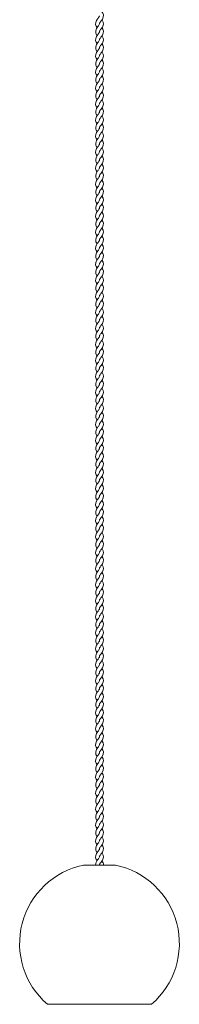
# Model space of a CAD drawing. Header units: millimetres. Extents: x -76 to 44, y -1405 to 60.
# Tile 1 of 2: x -76 to 44, y -1405 to -667. Entities that reach past the tile are written whole.
import ezdxf

# ---------------------------------------------------------------- set-up
doc = ezdxf.new("R2010")
doc.units = ezdxf.units.MM

msp = doc.modelspace()

# ---------------------------------------------------------------- linework, layer by layer
at = {"color": 7, "linetype": 'Continuous', "lineweight": 15}
for p, q in [((-4.07, -1300.26), (-28.07, -1300.26)), ((23.04, -1404.54), (-55.18, -1404.54))]:
    msp.add_line(p, q, dxfattribs=at)
at = {"color": 7, "linetype": 'Continuous', "lineweight": 15, "flags": 128}
for points in [[(-16.06, -670.05), (-16.07, -669.99), (-15.98, -669.63), (-15.86, -669.35), (-15.66, -669.02), (-15.37, -668.6), (-15.03, -668.15), (-14.38, -667.31), (-13.85, -666.54), (-13.2, -665.07), (-13.1, -663.53), (-13.54, -662.12), (-13.94, -661.41), (-14.21, -661.04)], [(-16.08, -664.05), (-16.07, -664.11), (-16.15, -664.47), (-16.28, -664.75), (-16.48, -665.08), (-16.76, -665.5), (-17.1, -665.95), (-17.76, -666.79), (-18.29, -667.56), (-18.93, -669.03), (-19.03, -670.57), (-18.6, -671.98), (-18.19, -672.69), (-17.92, -673.06)], [(-16.02, -676.05), (-16.03, -675.77), (-15.95, -675.55), (-15.82, -675.28), (-15.54, -674.84), (-15.26, -674.46), (-14.89, -673.98), (-13.85, -672.55), (-13.45, -671.78), (-13.07, -670.28), (-13.27, -668.78), (-13.95, -667.39), (-14.2, -667.05)], [(-16.08, -676.05), (-16.07, -676.11), (-16.15, -676.47), (-16.28, -676.75), (-16.48, -677.08), (-16.76, -677.5), (-17.1, -677.95), (-17.76, -678.79), (-18.29, -679.56), (-18.93, -681.03), (-19.03, -682.57), (-18.6, -683.98), (-18.19, -684.69), (-17.92, -685.06)], [(-16.06, -682.05), (-16.07, -681.99), (-15.98, -681.63), (-15.86, -681.35), (-15.66, -681.02), (-15.37, -680.6), (-15.03, -680.15), (-14.38, -679.31), (-13.85, -678.54), (-13.2, -677.07), (-13.1, -675.53), (-13.54, -674.12), (-13.94, -673.41), (-14.21, -673.04)], [(-16.06, -694.05), (-16.07, -693.99), (-15.98, -693.63), (-15.86, -693.35), (-15.66, -693.02), (-15.37, -692.6), (-15.03, -692.15), (-14.38, -691.31), (-13.85, -690.54), (-13.2, -689.07), (-13.1, -687.53), (-13.54, -686.12), (-13.94, -685.41), (-14.21, -685.04)], [(-16.02, -688.05), (-16.03, -687.77), (-15.95, -687.55), (-15.82, -687.28), (-15.54, -686.84), (-15.26, -686.46), (-14.89, -685.98), (-13.85, -684.55), (-13.45, -683.78), (-13.07, -682.28), (-13.27, -680.78), (-13.95, -679.39), (-14.2, -679.05)], [(-16.08, -688.05), (-16.07, -688.11), (-16.15, -688.47), (-16.28, -688.75), (-16.48, -689.08), (-16.76, -689.5), (-17.1, -689.95), (-17.76, -690.79), (-18.29, -691.56), (-18.93, -693.03), (-19.03, -694.57), (-18.6, -695.98), (-18.19, -696.69), (-17.92, -697.06)], [(-16.02, -700.05), (-16.03, -699.77), (-15.95, -699.55), (-15.82, -699.28), (-15.54, -698.84), (-15.26, -698.46), (-14.89, -697.98), (-13.85, -696.55), (-13.45, -695.78), (-13.07, -694.28), (-13.27, -692.78), (-13.95, -691.39), (-14.2, -691.05)], [(-16.08, -700.05), (-16.07, -700.11), (-16.15, -700.47), (-16.28, -700.75), (-16.48, -701.08), (-16.76, -701.5), (-17.1, -701.95), (-17.76, -702.79), (-18.29, -703.56), (-18.93, -705.03), (-19.03, -706.57), (-18.6, -707.98), (-18.19, -708.69), (-17.92, -709.06)], [(-16.06, -706.05), (-16.07, -705.99), (-15.98, -705.63), (-15.86, -705.35), (-15.66, -705.02), (-15.37, -704.6), (-15.03, -704.15), (-14.38, -703.31), (-13.85, -702.54), (-13.2, -701.07), (-13.1, -699.53), (-13.54, -698.12), (-13.94, -697.41), (-14.21, -697.04)], [(-16.02, -712.05), (-16.03, -711.77), (-15.95, -711.55), (-15.82, -711.28), (-15.54, -710.84), (-15.26, -710.46), (-14.89, -709.98), (-13.85, -708.55), (-13.45, -707.78), (-13.07, -706.28), (-13.27, -704.78), (-13.95, -703.39), (-14.2, -703.05)], [(-16.08, -712.05), (-16.07, -712.11), (-16.15, -712.47), (-16.28, -712.75), (-16.48, -713.08), (-16.76, -713.5), (-17.1, -713.95), (-17.76, -714.79), (-18.29, -715.56), (-18.93, -717.03), (-19.03, -718.57), (-18.6, -719.98), (-18.19, -720.69), (-17.92, -721.06)], [(-16.06, -718.05), (-16.07, -717.99), (-15.98, -717.63), (-15.86, -717.35), (-15.66, -717.02), (-15.37, -716.6), (-15.03, -716.15), (-14.38, -715.31), (-13.85, -714.54), (-13.2, -713.07), (-13.1, -711.53), (-13.54, -710.12), (-13.94, -709.41), (-14.21, -709.04)], [(-16.02, -724.05), (-16.03, -723.77), (-15.95, -723.55), (-15.82, -723.28), (-15.54, -722.84), (-15.26, -722.46), (-14.89, -721.98), (-13.85, -720.55), (-13.45, -719.78), (-13.07, -718.28), (-13.27, -716.78), (-13.95, -715.39), (-14.2, -715.05)], [(-16.06, -730.05), (-16.07, -729.99), (-15.98, -729.63), (-15.86, -729.35), (-15.66, -729.02), (-15.37, -728.6), (-15.03, -728.15), (-14.38, -727.31), (-13.85, -726.54), (-13.2, -725.07), (-13.1, -723.53), (-13.54, -722.12), (-13.94, -721.41), (-14.21, -721.04)], [(-16.08, -724.05), (-16.07, -724.11), (-16.15, -724.47), (-16.28, -724.75), (-16.48, -725.08), (-16.76, -725.5), (-17.1, -725.95), (-17.76, -726.79), (-18.29, -727.56), (-18.93, -729.03), (-19.03, -730.57), (-18.6, -731.98), (-18.19, -732.69), (-17.92, -733.06)], [(-16.02, -736.05), (-16.03, -735.77), (-15.95, -735.55), (-15.82, -735.28), (-15.54, -734.84), (-15.26, -734.46), (-14.89, -733.98), (-13.85, -732.55), (-13.45, -731.78), (-13.07, -730.28), (-13.27, -728.78), (-13.95, -727.39), (-14.2, -727.05)], [(-16.08, -736.05), (-16.07, -736.11), (-16.15, -736.47), (-16.28, -736.75), (-16.48, -737.08), (-16.76, -737.5), (-17.1, -737.95), (-17.76, -738.79), (-18.29, -739.56), (-18.93, -741.03), (-19.03, -742.57), (-18.6, -743.98), (-18.19, -744.69), (-17.92, -745.06)], [(-16.06, -742.05), (-16.07, -741.99), (-15.98, -741.63), (-15.86, -741.35), (-15.66, -741.02), (-15.37, -740.6), (-15.03, -740.15), (-14.38, -739.31), (-13.85, -738.54), (-13.2, -737.07), (-13.1, -735.53), (-13.54, -734.12), (-13.94, -733.41), (-14.21, -733.04)], [(-16.02, -748.05), (-16.03, -747.77), (-15.95, -747.55), (-15.82, -747.28), (-15.54, -746.84), (-15.26, -746.46), (-14.89, -745.98), (-13.85, -744.55), (-13.45, -743.78), (-13.07, -742.28), (-13.27, -740.78), (-13.95, -739.39), (-14.2, -739.05)], [(-16.08, -748.05), (-16.07, -748.11), (-16.15, -748.47), (-16.28, -748.75), (-16.48, -749.08), (-16.76, -749.5), (-17.1, -749.95), (-17.76, -750.79), (-18.29, -751.56), (-18.93, -753.03), (-19.03, -754.57), (-18.6, -755.98), (-18.19, -756.69), (-17.92, -757.06)], [(-16.06, -754.05), (-16.07, -753.99), (-15.98, -753.63), (-15.86, -753.35), (-15.66, -753.02), (-15.37, -752.6), (-15.03, -752.15), (-14.38, -751.31), (-13.85, -750.54), (-13.2, -749.07), (-13.1, -747.53), (-13.54, -746.12), (-13.94, -745.41), (-14.21, -745.04)], [(-16.02, -760.05), (-16.03, -759.77), (-15.95, -759.55), (-15.82, -759.28), (-15.54, -758.84), (-15.26, -758.46), (-14.89, -757.98), (-13.85, -756.55), (-13.45, -755.78), (-13.07, -754.28), (-13.27, -752.78), (-13.95, -751.39), (-14.2, -751.05)], [(-16.06, -766.05), (-16.07, -765.99), (-15.98, -765.63), (-15.86, -765.35), (-15.66, -765.02), (-15.37, -764.6), (-15.03, -764.15), (-14.38, -763.31), (-13.85, -762.54), (-13.2, -761.07), (-13.1, -759.53), (-13.54, -758.12), (-13.94, -757.41), (-14.21, -757.04)], [(-16.08, -760.05), (-16.07, -760.11), (-16.15, -760.47), (-16.28, -760.75), (-16.48, -761.08), (-16.76, -761.5), (-17.1, -761.95), (-17.76, -762.79), (-18.29, -763.56), (-18.93, -765.03), (-19.03, -766.57), (-18.6, -767.98), (-18.19, -768.69), (-17.92, -769.06)], [(-16.02, -772.05), (-16.03, -771.77), (-15.95, -771.55), (-15.82, -771.28), (-15.54, -770.84), (-15.26, -770.46), (-14.89, -769.98), (-13.85, -768.55), (-13.45, -767.78), (-13.07, -766.28), (-13.27, -764.78), (-13.95, -763.39), (-14.2, -763.05)], [(-16.08, -772.05), (-16.07, -772.11), (-16.15, -772.47), (-16.28, -772.75), (-16.48, -773.08), (-16.76, -773.5), (-17.1, -773.95), (-17.76, -774.79), (-18.29, -775.56), (-18.93, -777.03), (-19.03, -778.57), (-18.6, -779.98), (-18.19, -780.69), (-17.92, -781.06)], [(-16.06, -778.05), (-16.07, -777.99), (-15.98, -777.63), (-15.86, -777.35), (-15.66, -777.02), (-15.37, -776.6), (-15.03, -776.15), (-14.38, -775.31), (-13.85, -774.54), (-13.2, -773.07), (-13.1, -771.53), (-13.54, -770.12), (-13.94, -769.41), (-14.21, -769.04)], [(-16.06, -790.05), (-16.07, -789.99), (-15.98, -789.63), (-15.86, -789.35), (-15.66, -789.02), (-15.37, -788.6), (-15.03, -788.15), (-14.38, -787.31), (-13.85, -786.54), (-13.2, -785.07), (-13.1, -783.53), (-13.54, -782.12), (-13.94, -781.41), (-14.21, -781.04)], [(-16.02, -784.05), (-16.03, -783.77), (-15.95, -783.55), (-15.82, -783.28), (-15.54, -782.84), (-15.26, -782.46), (-14.89, -781.98), (-13.85, -780.55), (-13.45, -779.78), (-13.07, -778.28), (-13.27, -776.78), (-13.95, -775.39), (-14.2, -775.05)], [(-16.08, -784.05), (-16.07, -784.11), (-16.15, -784.47), (-16.28, -784.75), (-16.48, -785.08), (-16.76, -785.5), (-17.1, -785.95), (-17.76, -786.79), (-18.29, -787.56), (-18.93, -789.03), (-19.03, -790.57), (-18.6, -791.98), (-18.19, -792.69), (-17.92, -793.06)], [(-16.02, -796.05), (-16.03, -795.77), (-15.95, -795.55), (-15.82, -795.28), (-15.54, -794.84), (-15.26, -794.46), (-14.89, -793.98), (-13.85, -792.55), (-13.45, -791.78), (-13.07, -790.28), (-13.27, -788.78), (-13.95, -787.39), (-14.2, -787.05)], [(-16.08, -796.05), (-16.07, -796.11), (-16.15, -796.47), (-16.28, -796.75), (-16.48, -797.08), (-16.76, -797.5), (-17.1, -797.95), (-17.76, -798.79), (-18.29, -799.56), (-18.93, -801.03), (-19.03, -802.57), (-18.6, -803.98), (-18.19, -804.69), (-17.92, -805.06)], [(-16.06, -802.05), (-16.07, -801.99), (-15.98, -801.63), (-15.86, -801.35), (-15.66, -801.02), (-15.37, -800.6), (-15.03, -800.15), (-14.38, -799.31), (-13.85, -798.54), (-13.2, -797.07), (-13.1, -795.53), (-13.54, -794.12), (-13.94, -793.41), (-14.21, -793.04)], [(-16.02, -808.05), (-16.03, -807.77), (-15.95, -807.55), (-15.82, -807.28), (-15.54, -806.84), (-15.26, -806.46), (-14.89, -805.98), (-13.85, -804.55), (-13.45, -803.78), (-13.07, -802.28), (-13.27, -800.78), (-13.95, -799.39), (-14.2, -799.05)], [(-16.08, -808.05), (-16.07, -808.11), (-16.15, -808.47), (-16.28, -808.75), (-16.48, -809.08), (-16.76, -809.5), (-17.1, -809.95), (-17.76, -810.79), (-18.29, -811.56), (-18.93, -813.03), (-19.03, -814.57), (-18.6, -815.98), (-18.19, -816.69), (-17.92, -817.06)], [(-16.06, -814.05), (-16.07, -813.99), (-15.98, -813.63), (-15.86, -813.35), (-15.66, -813.02), (-15.37, -812.6), (-15.03, -812.15), (-14.38, -811.31), (-13.85, -810.54), (-13.2, -809.07), (-13.1, -807.53), (-13.54, -806.12), (-13.94, -805.41), (-14.21, -805.04)], [(-16.02, -820.05), (-16.03, -819.77), (-15.95, -819.55), (-15.82, -819.28), (-15.54, -818.84), (-15.26, -818.46), (-14.89, -817.98), (-13.85, -816.55), (-13.45, -815.78), (-13.07, -814.28), (-13.27, -812.78), (-13.95, -811.39), (-14.2, -811.05)], [(-16.06, -826.05), (-16.07, -825.99), (-15.98, -825.63), (-15.86, -825.35), (-15.66, -825.02), (-15.37, -824.6), (-15.03, -824.15), (-14.38, -823.31), (-13.85, -822.54), (-13.2, -821.07), (-13.1, -819.53), (-13.54, -818.12), (-13.94, -817.41), (-14.21, -817.04)], [(-16.08, -820.05), (-16.07, -820.11), (-16.15, -820.47), (-16.28, -820.75), (-16.48, -821.08), (-16.76, -821.5), (-17.1, -821.95), (-17.76, -822.79), (-18.29, -823.56), (-18.93, -825.03), (-19.03, -826.57), (-18.6, -827.98), (-18.19, -828.69), (-17.92, -829.06)], [(-16.02, -832.05), (-16.03, -831.77), (-15.95, -831.55), (-15.82, -831.28), (-15.54, -830.84), (-15.26, -830.46), (-14.89, -829.98), (-13.85, -828.55), (-13.45, -827.78), (-13.07, -826.28), (-13.27, -824.78), (-13.95, -823.39), (-14.2, -823.05)], [(-16.08, -832.05), (-16.07, -832.11), (-16.15, -832.47), (-16.28, -832.75), (-16.48, -833.08), (-16.76, -833.5), (-17.1, -833.95), (-17.76, -834.79), (-18.29, -835.56), (-18.93, -837.03), (-19.03, -838.57), (-18.6, -839.98), (-18.19, -840.69), (-17.92, -841.06)], [(-16.06, -838.05), (-16.07, -837.99), (-15.98, -837.63), (-15.86, -837.35), (-15.66, -837.02), (-15.37, -836.6), (-15.03, -836.15), (-14.38, -835.31), (-13.85, -834.54), (-13.2, -833.07), (-13.1, -831.53), (-13.54, -830.12), (-13.94, -829.41), (-14.21, -829.04)], [(-16.02, -844.05), (-16.03, -843.77), (-15.95, -843.55), (-15.82, -843.28), (-15.54, -842.84), (-15.26, -842.46), (-14.89, -841.98), (-13.85, -840.55), (-13.45, -839.78), (-13.07, -838.28), (-13.27, -836.78), (-13.95, -835.39), (-14.2, -835.05)], [(-16.08, -844.05), (-16.07, -844.11), (-16.15, -844.47), (-16.28, -844.75), (-16.48, -845.08), (-16.76, -845.5), (-17.1, -845.95), (-17.76, -846.79), (-18.29, -847.56), (-18.93, -849.03), (-19.03, -850.57), (-18.6, -851.98), (-18.19, -852.69), (-17.92, -853.06)], [(-16.06, -850.05), (-16.07, -849.99), (-15.98, -849.63), (-15.86, -849.35), (-15.66, -849.02), (-15.37, -848.6), (-15.03, -848.15), (-14.38, -847.31), (-13.85, -846.54), (-13.2, -845.07), (-13.1, -843.53), (-13.54, -842.12), (-13.94, -841.41), (-14.21, -841.04)], [(-16.02, -856.05), (-16.03, -855.77), (-15.95, -855.55), (-15.82, -855.28), (-15.54, -854.84), (-15.26, -854.46), (-14.89, -853.98), (-13.85, -852.55), (-13.45, -851.78), (-13.07, -850.28), (-13.27, -848.78), (-13.95, -847.39), (-14.2, -847.05)], [(-16.06, -862.05), (-16.07, -861.99), (-15.98, -861.63), (-15.86, -861.35), (-15.66, -861.02), (-15.37, -860.6), (-15.03, -860.15), (-14.38, -859.31), (-13.85, -858.54), (-13.2, -857.07), (-13.1, -855.53), (-13.54, -854.12), (-13.94, -853.41), (-14.21, -853.04)], [(-16.08, -856.05), (-16.07, -856.11), (-16.15, -856.47), (-16.28, -856.75), (-16.48, -857.08), (-16.76, -857.5), (-17.1, -857.95), (-17.76, -858.79), (-18.29, -859.56), (-18.93, -861.03), (-19.03, -862.57), (-18.6, -863.98), (-18.19, -864.69), (-17.92, -865.06)], [(-16.02, -868.05), (-16.03, -867.77), (-15.95, -867.55), (-15.82, -867.28), (-15.54, -866.84), (-15.26, -866.46), (-14.89, -865.98), (-13.85, -864.55), (-13.45, -863.78), (-13.07, -862.28), (-13.27, -860.78), (-13.95, -859.39), (-14.2, -859.05)], [(-16.08, -868.05), (-16.07, -868.11), (-16.15, -868.47), (-16.28, -868.75), (-16.48, -869.08), (-16.76, -869.5), (-17.1, -869.95), (-17.76, -870.79), (-18.29, -871.56), (-18.93, -873.03), (-19.03, -874.57), (-18.6, -875.98), (-18.19, -876.69), (-17.92, -877.06)], [(-16.06, -874.05), (-16.07, -873.99), (-15.98, -873.63), (-15.86, -873.35), (-15.66, -873.02), (-15.37, -872.6), (-15.03, -872.15), (-14.38, -871.31), (-13.85, -870.54), (-13.2, -869.07), (-13.1, -867.53), (-13.54, -866.12), (-13.94, -865.41), (-14.21, -865.04)], [(-16.06, -886.05), (-16.07, -885.99), (-15.98, -885.63), (-15.86, -885.35), (-15.66, -885.02), (-15.37, -884.6), (-15.03, -884.15), (-14.38, -883.31), (-13.85, -882.54), (-13.2, -881.07), (-13.1, -879.53), (-13.54, -878.12), (-13.94, -877.41), (-14.21, -877.04)], [(-16.02, -880.05), (-16.03, -879.77), (-15.95, -879.55), (-15.82, -879.28), (-15.54, -878.84), (-15.26, -878.46), (-14.89, -877.98), (-13.85, -876.55), (-13.45, -875.78), (-13.07, -874.28), (-13.27, -872.78), (-13.95, -871.39), (-14.2, -871.05)], [(-16.08, -880.05), (-16.07, -880.11), (-16.15, -880.47), (-16.28, -880.75), (-16.48, -881.08), (-16.76, -881.5), (-17.1, -881.95), (-17.76, -882.79), (-18.29, -883.56), (-18.93, -885.03), (-19.03, -886.57), (-18.6, -887.98), (-18.19, -888.69), (-17.92, -889.06)], [(-16.02, -892.05), (-16.03, -891.77), (-15.95, -891.55), (-15.82, -891.28), (-15.54, -890.84), (-15.26, -890.46), (-14.89, -889.98), (-13.85, -888.55), (-13.45, -887.78), (-13.07, -886.28), (-13.27, -884.78), (-13.95, -883.39), (-14.2, -883.05)], [(-16.08, -892.05), (-16.07, -892.11), (-16.15, -892.47), (-16.28, -892.75), (-16.48, -893.08), (-16.76, -893.5), (-17.1, -893.95), (-17.76, -894.79), (-18.29, -895.56), (-18.93, -897.03), (-19.03, -898.57), (-18.6, -899.98), (-18.19, -900.69), (-17.92, -901.06)], [(-16.06, -898.05), (-16.07, -897.99), (-15.98, -897.63), (-15.86, -897.35), (-15.66, -897.02), (-15.37, -896.6), (-15.03, -896.15), (-14.38, -895.31), (-13.85, -894.54), (-13.2, -893.07), (-13.1, -891.53), (-13.54, -890.12), (-13.94, -889.41), (-14.21, -889.04)], [(-16.02, -904.05), (-16.03, -903.77), (-15.95, -903.55), (-15.82, -903.28), (-15.54, -902.84), (-15.26, -902.46), (-14.89, -901.98), (-13.85, -900.55), (-13.45, -899.78), (-13.07, -898.28), (-13.27, -896.78), (-13.95, -895.39), (-14.2, -895.05)], [(-16.08, -904.05), (-16.07, -904.11), (-16.15, -904.47), (-16.28, -904.75), (-16.48, -905.08), (-16.76, -905.5), (-17.1, -905.95), (-17.76, -906.79), (-18.29, -907.56), (-18.93, -909.03), (-19.03, -910.57), (-18.6, -911.98), (-18.19, -912.69), (-17.92, -913.06)], [(-16.06, -910.05), (-16.07, -909.99), (-15.98, -909.63), (-15.86, -909.35), (-15.66, -909.02), (-15.37, -908.6), (-15.03, -908.15), (-14.38, -907.31), (-13.85, -906.54), (-13.2, -905.07), (-13.1, -903.53), (-13.54, -902.12), (-13.94, -901.41), (-14.21, -901.04)], [(-16.02, -916.05), (-16.03, -915.77), (-15.95, -915.55), (-15.82, -915.28), (-15.54, -914.84), (-15.26, -914.46), (-14.89, -913.98), (-13.85, -912.55), (-13.45, -911.78), (-13.07, -910.28), (-13.27, -908.78), (-13.95, -907.39), (-14.2, -907.05)], [(-16.06, -922.05), (-16.07, -921.99), (-15.98, -921.63), (-15.86, -921.35), (-15.66, -921.02), (-15.37, -920.6), (-15.03, -920.15), (-14.38, -919.31), (-13.85, -918.54), (-13.2, -917.07), (-13.1, -915.53), (-13.54, -914.12), (-13.94, -913.41), (-14.21, -913.04)], [(-16.08, -916.05), (-16.07, -916.11), (-16.15, -916.47), (-16.28, -916.75), (-16.48, -917.08), (-16.76, -917.5), (-17.1, -917.95), (-17.76, -918.79), (-18.29, -919.56), (-18.93, -921.03), (-19.03, -922.57), (-18.6, -923.98), (-18.19, -924.69), (-17.92, -925.06)], [(-16.02, -928.05), (-16.03, -927.77), (-15.95, -927.55), (-15.82, -927.28), (-15.54, -926.84), (-15.26, -926.46), (-14.89, -925.98), (-13.85, -924.55), (-13.45, -923.78), (-13.07, -922.28), (-13.27, -920.78), (-13.95, -919.39), (-14.2, -919.05)], [(-16.08, -928.05), (-16.07, -928.11), (-16.15, -928.47), (-16.28, -928.75), (-16.48, -929.08), (-16.76, -929.5), (-17.1, -929.95), (-17.76, -930.79), (-18.29, -931.56), (-18.93, -933.03), (-19.03, -934.57), (-18.6, -935.98), (-18.19, -936.69), (-17.92, -937.06)], [(-16.06, -934.05), (-16.07, -933.99), (-15.98, -933.63), (-15.86, -933.35), (-15.66, -933.02), (-15.37, -932.6), (-15.03, -932.15), (-14.38, -931.31), (-13.85, -930.54), (-13.2, -929.07), (-13.1, -927.53), (-13.54, -926.12), (-13.94, -925.41), (-14.21, -925.04)], [(-16.02, -940.05), (-16.03, -939.77), (-15.95, -939.55), (-15.82, -939.28), (-15.54, -938.84), (-15.26, -938.46), (-14.89, -937.98), (-13.85, -936.55), (-13.45, -935.78), (-13.07, -934.28), (-13.27, -932.78), (-13.95, -931.39), (-14.2, -931.05)], [(-16.08, -940.05), (-16.07, -940.11), (-16.15, -940.47), (-16.28, -940.75), (-16.48, -941.08), (-16.76, -941.5), (-17.1, -941.95), (-17.76, -942.79), (-18.29, -943.56), (-18.93, -945.03), (-19.03, -946.57), (-18.6, -947.98), (-18.19, -948.69), (-17.92, -949.06)], [(-16.06, -946.05), (-16.07, -945.99), (-15.98, -945.63), (-15.86, -945.35), (-15.66, -945.02), (-15.37, -944.6), (-15.03, -944.15), (-14.38, -943.31), (-13.85, -942.54), (-13.2, -941.07), (-13.1, -939.53), (-13.54, -938.12), (-13.94, -937.41), (-14.21, -937.04)], [(-16.02, -952.05), (-16.03, -951.77), (-15.95, -951.55), (-15.82, -951.28), (-15.54, -950.84), (-15.26, -950.46), (-14.89, -949.98), (-13.85, -948.55), (-13.45, -947.78), (-13.07, -946.28), (-13.27, -944.78), (-13.95, -943.39), (-14.2, -943.05)], [(-16.06, -958.05), (-16.07, -957.99), (-15.98, -957.63), (-15.86, -957.35), (-15.66, -957.02), (-15.37, -956.6), (-15.03, -956.15), (-14.38, -955.31), (-13.85, -954.54), (-13.2, -953.07), (-13.1, -951.53), (-13.54, -950.12), (-13.94, -949.41), (-14.21, -949.04)], [(-16.08, -952.05), (-16.07, -952.11), (-16.15, -952.47), (-16.28, -952.75), (-16.48, -953.08), (-16.76, -953.5), (-17.1, -953.95), (-17.76, -954.79), (-18.29, -955.56), (-18.93, -957.03), (-19.03, -958.57), (-18.6, -959.98), (-18.19, -960.69), (-17.92, -961.06)], [(-16.02, -964.05), (-16.03, -963.77), (-15.95, -963.55), (-15.82, -963.28), (-15.54, -962.84), (-15.26, -962.46), (-14.89, -961.98), (-13.85, -960.55), (-13.45, -959.78), (-13.07, -958.28), (-13.27, -956.78), (-13.95, -955.39), (-14.2, -955.05)], [(-16.08, -964.05), (-16.07, -964.11), (-16.15, -964.47), (-16.28, -964.75), (-16.48, -965.08), (-16.76, -965.5), (-17.1, -965.95), (-17.76, -966.79), (-18.29, -967.56), (-18.93, -969.03), (-19.03, -970.57), (-18.6, -971.98), (-18.19, -972.69), (-17.92, -973.06)], [(-16.06, -970.05), (-16.07, -969.99), (-15.98, -969.63), (-15.86, -969.35), (-15.66, -969.02), (-15.37, -968.6), (-15.03, -968.15), (-14.38, -967.31), (-13.85, -966.54), (-13.2, -965.07), (-13.1, -963.53), (-13.54, -962.12), (-13.94, -961.41), (-14.21, -961.04)], [(-16.06, -982.05), (-16.07, -981.99), (-15.98, -981.63), (-15.86, -981.35), (-15.66, -981.02), (-15.37, -980.6), (-15.03, -980.15), (-14.38, -979.31), (-13.85, -978.54), (-13.2, -977.07), (-13.1, -975.53), (-13.54, -974.12), (-13.94, -973.41), (-14.21, -973.04)], [(-16.02, -976.05), (-16.03, -975.77), (-15.95, -975.55), (-15.82, -975.28), (-15.54, -974.84), (-15.26, -974.46), (-14.89, -973.98), (-13.85, -972.55), (-13.45, -971.78), (-13.07, -970.28), (-13.27, -968.78), (-13.95, -967.39), (-14.2, -967.05)], [(-16.08, -976.05), (-16.07, -976.11), (-16.15, -976.47), (-16.28, -976.75), (-16.48, -977.08), (-16.76, -977.5), (-17.1, -977.95), (-17.76, -978.79), (-18.29, -979.56), (-18.93, -981.03), (-19.03, -982.57), (-18.6, -983.98), (-18.19, -984.69), (-17.92, -985.06)], [(-16.02, -988.05), (-16.03, -987.77), (-15.95, -987.55), (-15.82, -987.28), (-15.54, -986.84), (-15.26, -986.46), (-14.89, -985.98), (-13.85, -984.55), (-13.45, -983.78), (-13.07, -982.28), (-13.27, -980.78), (-13.95, -979.39), (-14.2, -979.05)], [(-16.08, -988.05), (-16.07, -988.11), (-16.15, -988.47), (-16.28, -988.75), (-16.48, -989.08), (-16.76, -989.5), (-17.1, -989.95), (-17.76, -990.79), (-18.29, -991.56), (-18.93, -993.03), (-19.03, -994.57), (-18.6, -995.98), (-18.19, -996.69), (-17.92, -997.06)], [(-16.06, -994.05), (-16.07, -993.99), (-15.98, -993.63), (-15.86, -993.35), (-15.66, -993.02), (-15.37, -992.6), (-15.03, -992.15), (-14.38, -991.31), (-13.85, -990.54), (-13.2, -989.07), (-13.1, -987.53), (-13.54, -986.12), (-13.94, -985.41), (-14.21, -985.04)], [(-16.02, -1000.05), (-16.03, -999.77), (-15.95, -999.55), (-15.82, -999.28), (-15.54, -998.84), (-15.26, -998.46), (-14.89, -997.98), (-13.85, -996.55), (-13.45, -995.78), (-13.07, -994.28), (-13.27, -992.78), (-13.95, -991.39), (-14.2, -991.05)], [(-16.08, -1000.05), (-16.07, -1000.11), (-16.15, -1000.47), (-16.28, -1000.75), (-16.48, -1001.08), (-16.76, -1001.5), (-17.1, -1001.95), (-17.76, -1002.79), (-18.29, -1003.56), (-18.93, -1005.03), (-19.03, -1006.57), (-18.6, -1007.98), (-18.19, -1008.69), (-17.92, -1009.06)], [(-16.06, -1006.05), (-16.07, -1005.99), (-15.98, -1005.63), (-15.86, -1005.35), (-15.66, -1005.02), (-15.37, -1004.6), (-15.03, -1004.15), (-14.38, -1003.31), (-13.85, -1002.54), (-13.2, -1001.07), (-13.1, -999.53), (-13.54, -998.12), (-13.94, -997.41), (-14.21, -997.04)], [(-16.06, -1018.05), (-16.07, -1017.99), (-15.98, -1017.63), (-15.86, -1017.35), (-15.66, -1017.02), (-15.37, -1016.6), (-15.03, -1016.15), (-14.38, -1015.31), (-13.85, -1014.54), (-13.2, -1013.07), (-13.1, -1011.53), (-13.54, -1010.12), (-13.94, -1009.41), (-14.21, -1009.04)], [(-16.02, -1012.05), (-16.03, -1011.77), (-15.95, -1011.55), (-15.82, -1011.28), (-15.54, -1010.84), (-15.26, -1010.46), (-14.89, -1009.98), (-13.85, -1008.55), (-13.45, -1007.78), (-13.07, -1006.28), (-13.27, -1004.78), (-13.95, -1003.39), (-14.2, -1003.05)], [(-16.08, -1012.05), (-16.07, -1012.11), (-16.15, -1012.47), (-16.28, -1012.75), (-16.48, -1013.08), (-16.76, -1013.5), (-17.1, -1013.95), (-17.76, -1014.79), (-18.29, -1015.56), (-18.93, -1017.03), (-19.03, -1018.57), (-18.6, -1019.98), (-18.19, -1020.69), (-17.92, -1021.06)], [(-16.02, -1024.05), (-16.03, -1023.77), (-15.95, -1023.55), (-15.82, -1023.28), (-15.54, -1022.84), (-15.26, -1022.46), (-14.89, -1021.98), (-13.85, -1020.55), (-13.45, -1019.78), (-13.07, -1018.28), (-13.27, -1016.78), (-13.95, -1015.39), (-14.2, -1015.05)], [(-16.08, -1024.05), (-16.07, -1024.11), (-16.15, -1024.47), (-16.28, -1024.75), (-16.48, -1025.08), (-16.76, -1025.5), (-17.1, -1025.95), (-17.76, -1026.79), (-18.29, -1027.56), (-18.93, -1029.03), (-19.03, -1030.57), (-18.6, -1031.98), (-18.19, -1032.69), (-17.92, -1033.06)], [(-16.06, -1030.05), (-16.07, -1029.99), (-15.98, -1029.63), (-15.86, -1029.35), (-15.66, -1029.02), (-15.37, -1028.6), (-15.03, -1028.15), (-14.38, -1027.31), (-13.85, -1026.54), (-13.2, -1025.07), (-13.1, -1023.53), (-13.54, -1022.12), (-13.94, -1021.41), (-14.21, -1021.04)], [(-16.02, -1036.05), (-16.03, -1035.77), (-15.95, -1035.55), (-15.82, -1035.28), (-15.54, -1034.84), (-15.26, -1034.46), (-14.89, -1033.98), (-13.85, -1032.55), (-13.45, -1031.78), (-13.07, -1030.28), (-13.27, -1028.78), (-13.95, -1027.39), (-14.2, -1027.05)], [(-16.08, -1036.05), (-16.07, -1036.11), (-16.15, -1036.47), (-16.28, -1036.75), (-16.48, -1037.08), (-16.76, -1037.5), (-17.1, -1037.95), (-17.76, -1038.79), (-18.29, -1039.56), (-18.93, -1041.03), (-19.03, -1042.57), (-18.6, -1043.98), (-18.19, -1044.69), (-17.92, -1045.06)], [(-16.06, -1042.05), (-16.07, -1041.99), (-15.98, -1041.63), (-15.86, -1041.35), (-15.66, -1041.02), (-15.37, -1040.6), (-15.03, -1040.15), (-14.38, -1039.31), (-13.85, -1038.54), (-13.2, -1037.07), (-13.1, -1035.53), (-13.54, -1034.12), (-13.94, -1033.41), (-14.21, -1033.04)], [(-16.02, -1048.05), (-16.03, -1047.77), (-15.95, -1047.55), (-15.82, -1047.28), (-15.54, -1046.84), (-15.26, -1046.46), (-14.89, -1045.98), (-13.85, -1044.55), (-13.45, -1043.78), (-13.07, -1042.28), (-13.27, -1040.78), (-13.95, -1039.39), (-14.2, -1039.05)], [(-16.06, -1054.05), (-16.07, -1053.99), (-15.98, -1053.63), (-15.86, -1053.35), (-15.66, -1053.02), (-15.37, -1052.6), (-15.03, -1052.15), (-14.38, -1051.31), (-13.85, -1050.54), (-13.2, -1049.07), (-13.1, -1047.53), (-13.54, -1046.12), (-13.94, -1045.41), (-14.21, -1045.04)], [(-16.08, -1048.05), (-16.07, -1048.11), (-16.15, -1048.47), (-16.28, -1048.75), (-16.48, -1049.08), (-16.76, -1049.5), (-17.1, -1049.95), (-17.76, -1050.79), (-18.29, -1051.56), (-18.93, -1053.03), (-19.03, -1054.57), (-18.6, -1055.98), (-18.19, -1056.69), (-17.92, -1057.06)], [(-16.02, -1060.05), (-16.03, -1059.77), (-15.95, -1059.55), (-15.82, -1059.28), (-15.54, -1058.84), (-15.26, -1058.46), (-14.89, -1057.98), (-13.85, -1056.55), (-13.45, -1055.78), (-13.07, -1054.28), (-13.27, -1052.78), (-13.95, -1051.39), (-14.2, -1051.05)], [(-16.08, -1060.05), (-16.07, -1060.11), (-16.15, -1060.47), (-16.28, -1060.75), (-16.48, -1061.08), (-16.76, -1061.5), (-17.1, -1061.95), (-17.76, -1062.79), (-18.29, -1063.56), (-18.93, -1065.03), (-19.03, -1066.57), (-18.6, -1067.98), (-18.19, -1068.69), (-17.92, -1069.06)], [(-16.06, -1066.05), (-16.07, -1065.99), (-15.98, -1065.63), (-15.86, -1065.35), (-15.66, -1065.02), (-15.37, -1064.6), (-15.03, -1064.15), (-14.38, -1063.31), (-13.85, -1062.54), (-13.2, -1061.07), (-13.1, -1059.53), (-13.54, -1058.12), (-13.94, -1057.41), (-14.21, -1057.04)], [(-16.06, -1078.05), (-16.07, -1077.99), (-15.98, -1077.63), (-15.86, -1077.35), (-15.66, -1077.02), (-15.37, -1076.6), (-15.03, -1076.15), (-14.38, -1075.31), (-13.85, -1074.54), (-13.2, -1073.07), (-13.1, -1071.53), (-13.54, -1070.12), (-13.94, -1069.41), (-14.21, -1069.04)], [(-16.02, -1072.05), (-16.03, -1071.77), (-15.95, -1071.55), (-15.82, -1071.28), (-15.54, -1070.84), (-15.26, -1070.46), (-14.89, -1069.98), (-13.85, -1068.55), (-13.45, -1067.78), (-13.07, -1066.28), (-13.27, -1064.78), (-13.95, -1063.39), (-14.2, -1063.05)], [(-16.08, -1072.05), (-16.07, -1072.11), (-16.15, -1072.47), (-16.28, -1072.75), (-16.48, -1073.08), (-16.76, -1073.5), (-17.1, -1073.95), (-17.76, -1074.79), (-18.29, -1075.56), (-18.93, -1077.03), (-19.03, -1078.57), (-18.6, -1079.98), (-18.19, -1080.69), (-17.92, -1081.06)], [(-16.02, -1084.05), (-16.03, -1083.77), (-15.95, -1083.55), (-15.82, -1083.28), (-15.54, -1082.84), (-15.26, -1082.46), (-14.89, -1081.98), (-13.85, -1080.55), (-13.45, -1079.78), (-13.07, -1078.28), (-13.27, -1076.78), (-13.95, -1075.39), (-14.2, -1075.05)], [(-16.08, -1084.05), (-16.07, -1084.11), (-16.15, -1084.47), (-16.28, -1084.75), (-16.48, -1085.08), (-16.76, -1085.5), (-17.1, -1085.95), (-17.76, -1086.79), (-18.29, -1087.56), (-18.93, -1089.03), (-19.03, -1090.57), (-18.6, -1091.98), (-18.19, -1092.69), (-17.92, -1093.06)], [(-16.06, -1090.05), (-16.07, -1089.99), (-15.98, -1089.63), (-15.86, -1089.35), (-15.66, -1089.02), (-15.37, -1088.6), (-15.03, -1088.15), (-14.38, -1087.31), (-13.85, -1086.54), (-13.2, -1085.07), (-13.1, -1083.53), (-13.54, -1082.12), (-13.94, -1081.41), (-14.21, -1081.04)], [(-16.02, -1096.05), (-16.03, -1095.77), (-15.95, -1095.55), (-15.82, -1095.28), (-15.54, -1094.84), (-15.26, -1094.46), (-14.89, -1093.98), (-13.85, -1092.55), (-13.45, -1091.78), (-13.07, -1090.28), (-13.27, -1088.78), (-13.95, -1087.39), (-14.2, -1087.05)], [(-16.08, -1096.05), (-16.07, -1096.11), (-16.15, -1096.47), (-16.28, -1096.75), (-16.48, -1097.08), (-16.76, -1097.5), (-17.1, -1097.95), (-17.76, -1098.79), (-18.29, -1099.56), (-18.93, -1101.03), (-19.03, -1102.57), (-18.6, -1103.98), (-18.19, -1104.69), (-17.92, -1105.06)], [(-16.06, -1102.05), (-16.07, -1101.99), (-15.98, -1101.63), (-15.86, -1101.35), (-15.66, -1101.02), (-15.37, -1100.6), (-15.03, -1100.15), (-14.38, -1099.31), (-13.85, -1098.54), (-13.2, -1097.07), (-13.1, -1095.53), (-13.54, -1094.12), (-13.94, -1093.41), (-14.21, -1093.04)], [(-16.06, -1114.05), (-16.07, -1113.99), (-15.98, -1113.63), (-15.86, -1113.35), (-15.66, -1113.02), (-15.37, -1112.6), (-15.03, -1112.15), (-14.38, -1111.31), (-13.85, -1110.54), (-13.2, -1109.07), (-13.1, -1107.53), (-13.54, -1106.12), (-13.94, -1105.41), (-14.21, -1105.04)], [(-16.02, -1108.05), (-16.03, -1107.77), (-15.95, -1107.55), (-15.82, -1107.28), (-15.54, -1106.84), (-15.26, -1106.46), (-14.89, -1105.98), (-13.85, -1104.55), (-13.45, -1103.78), (-13.07, -1102.28), (-13.27, -1100.78), (-13.95, -1099.39), (-14.2, -1099.05)], [(-16.08, -1108.05), (-16.07, -1108.11), (-16.15, -1108.47), (-16.28, -1108.75), (-16.48, -1109.08), (-16.76, -1109.5), (-17.1, -1109.95), (-17.76, -1110.79), (-18.29, -1111.56), (-18.93, -1113.03), (-19.03, -1114.57), (-18.6, -1115.98), (-18.19, -1116.69), (-17.92, -1117.06)], [(-16.02, -1120.05), (-16.03, -1119.77), (-15.95, -1119.55), (-15.82, -1119.28), (-15.54, -1118.84), (-15.26, -1118.46), (-14.89, -1117.98), (-13.85, -1116.55), (-13.45, -1115.78), (-13.07, -1114.28), (-13.27, -1112.78), (-13.95, -1111.39), (-14.2, -1111.05)], [(-16.08, -1120.05), (-16.07, -1120.11), (-16.15, -1120.47), (-16.28, -1120.75), (-16.48, -1121.08), (-16.76, -1121.5), (-17.1, -1121.95), (-17.76, -1122.79), (-18.29, -1123.56), (-18.93, -1125.03), (-19.03, -1126.57), (-18.6, -1127.98), (-18.19, -1128.69), (-17.92, -1129.06)], [(-16.06, -1126.05), (-16.07, -1125.99), (-15.98, -1125.63), (-15.86, -1125.35), (-15.66, -1125.02), (-15.37, -1124.6), (-15.03, -1124.15), (-14.38, -1123.31), (-13.85, -1122.54), (-13.2, -1121.07), (-13.1, -1119.53), (-13.54, -1118.12), (-13.94, -1117.41), (-14.21, -1117.04)], [(-16.02, -1132.05), (-16.03, -1131.77), (-15.95, -1131.55), (-15.82, -1131.28), (-15.54, -1130.84), (-15.26, -1130.46), (-14.89, -1129.98), (-13.85, -1128.55), (-13.45, -1127.78), (-13.07, -1126.28), (-13.27, -1124.78), (-13.95, -1123.39), (-14.2, -1123.05)], [(-16.08, -1132.05), (-16.07, -1132.11), (-16.15, -1132.47), (-16.28, -1132.75), (-16.48, -1133.08), (-16.76, -1133.5), (-17.1, -1133.95), (-17.76, -1134.79), (-18.29, -1135.56), (-18.93, -1137.03), (-19.03, -1138.57), (-18.6, -1139.98), (-18.19, -1140.69), (-17.92, -1141.06)], [(-16.06, -1138.05), (-16.07, -1137.99), (-15.98, -1137.63), (-15.86, -1137.35), (-15.66, -1137.02), (-15.37, -1136.6), (-15.03, -1136.15), (-14.38, -1135.31), (-13.85, -1134.54), (-13.2, -1133.07), (-13.1, -1131.53), (-13.54, -1130.12), (-13.94, -1129.41), (-14.21, -1129.04)], [(-16.02, -1144.05), (-16.03, -1143.77), (-15.95, -1143.55), (-15.82, -1143.28), (-15.54, -1142.84), (-15.26, -1142.46), (-14.89, -1141.98), (-13.85, -1140.55), (-13.45, -1139.78), (-13.07, -1138.28), (-13.27, -1136.78), (-13.95, -1135.39), (-14.2, -1135.05)], [(-16.06, -1150.05), (-16.07, -1149.99), (-15.98, -1149.63), (-15.86, -1149.35), (-15.66, -1149.02), (-15.37, -1148.6), (-15.03, -1148.15), (-14.38, -1147.31), (-13.85, -1146.54), (-13.2, -1145.07), (-13.1, -1143.53), (-13.54, -1142.12), (-13.94, -1141.41), (-14.21, -1141.04)], [(-16.08, -1144.05), (-16.07, -1144.11), (-16.15, -1144.47), (-16.28, -1144.75), (-16.48, -1145.08), (-16.76, -1145.5), (-17.1, -1145.95), (-17.76, -1146.79), (-18.29, -1147.56), (-18.93, -1149.03), (-19.03, -1150.57), (-18.6, -1151.98), (-18.19, -1152.69), (-17.92, -1153.06)], [(-16.02, -1156.05), (-16.03, -1155.77), (-15.95, -1155.55), (-15.82, -1155.28), (-15.54, -1154.84), (-15.26, -1154.46), (-14.89, -1153.98), (-13.85, -1152.55), (-13.45, -1151.78), (-13.07, -1150.28), (-13.27, -1148.78), (-13.95, -1147.39), (-14.2, -1147.05)], [(-16.08, -1156.05), (-16.07, -1156.11), (-16.15, -1156.47), (-16.28, -1156.75), (-16.48, -1157.08), (-16.76, -1157.5), (-17.1, -1157.95), (-17.76, -1158.79), (-18.29, -1159.56), (-18.93, -1161.03), (-19.03, -1162.57), (-18.6, -1163.98), (-18.19, -1164.69), (-17.92, -1165.06)], [(-16.06, -1162.05), (-16.07, -1161.99), (-15.98, -1161.63), (-15.86, -1161.35), (-15.66, -1161.02), (-15.37, -1160.6), (-15.03, -1160.15), (-14.38, -1159.31), (-13.85, -1158.54), (-13.2, -1157.07), (-13.1, -1155.53), (-13.54, -1154.12), (-13.94, -1153.41), (-14.21, -1153.04)], [(-16.06, -1174.05), (-16.07, -1173.99), (-15.98, -1173.63), (-15.86, -1173.35), (-15.66, -1173.02), (-15.37, -1172.6), (-15.03, -1172.15), (-14.38, -1171.31), (-13.85, -1170.54), (-13.2, -1169.07), (-13.1, -1167.53), (-13.54, -1166.12), (-13.94, -1165.41), (-14.21, -1165.04)], [(-16.02, -1168.05), (-16.03, -1167.77), (-15.95, -1167.55), (-15.82, -1167.28), (-15.54, -1166.84), (-15.26, -1166.46), (-14.89, -1165.98), (-13.85, -1164.55), (-13.45, -1163.78), (-13.07, -1162.28), (-13.27, -1160.78), (-13.95, -1159.39), (-14.2, -1159.05)], [(-16.08, -1168.05), (-16.07, -1168.11), (-16.15, -1168.47), (-16.28, -1168.75), (-16.48, -1169.08), (-16.76, -1169.5), (-17.1, -1169.95), (-17.76, -1170.79), (-18.29, -1171.56), (-18.93, -1173.03), (-19.03, -1174.57), (-18.6, -1175.98), (-18.19, -1176.69), (-17.92, -1177.06)], [(-16.02, -1180.05), (-16.03, -1179.77), (-15.95, -1179.55), (-15.82, -1179.28), (-15.54, -1178.84), (-15.26, -1178.46), (-14.89, -1177.98), (-13.85, -1176.55), (-13.45, -1175.78), (-13.07, -1174.28), (-13.27, -1172.78), (-13.95, -1171.39), (-14.2, -1171.05)], [(-16.06, -1186.05), (-16.07, -1185.99), (-15.98, -1185.63), (-15.86, -1185.35), (-15.66, -1185.02), (-15.37, -1184.6), (-15.03, -1184.15), (-14.38, -1183.31), (-13.85, -1182.54), (-13.2, -1181.07), (-13.1, -1179.53), (-13.54, -1178.12), (-13.94, -1177.41), (-14.21, -1177.04)], [(-16.08, -1180.05), (-16.07, -1180.11), (-16.15, -1180.47), (-16.28, -1180.75), (-16.48, -1181.08), (-16.76, -1181.5), (-17.1, -1181.95), (-17.76, -1182.79), (-18.29, -1183.56), (-18.93, -1185.03), (-19.03, -1186.57), (-18.6, -1187.98), (-18.19, -1188.69), (-17.92, -1189.06)], [(-16.02, -1192.05), (-16.03, -1191.77), (-15.95, -1191.55), (-15.82, -1191.28), (-15.54, -1190.84), (-15.26, -1190.46), (-14.89, -1189.98), (-13.85, -1188.55), (-13.45, -1187.78), (-13.07, -1186.28), (-13.27, -1184.78), (-13.95, -1183.39), (-14.2, -1183.05)], [(-16.08, -1192.05), (-16.07, -1192.11), (-16.15, -1192.47), (-16.28, -1192.75), (-16.48, -1193.08), (-16.76, -1193.5), (-17.1, -1193.95), (-17.76, -1194.79), (-18.29, -1195.56), (-18.93, -1197.03), (-19.03, -1198.57), (-18.6, -1199.98), (-18.19, -1200.69), (-17.92, -1201.06)], [(-16.06, -1198.05), (-16.07, -1197.99), (-15.98, -1197.63), (-15.86, -1197.35), (-15.66, -1197.02), (-15.37, -1196.6), (-15.03, -1196.15), (-14.38, -1195.31), (-13.85, -1194.54), (-13.2, -1193.07), (-13.1, -1191.53), (-13.54, -1190.12), (-13.94, -1189.41), (-14.21, -1189.04)], [(-16.06, -1210.05), (-16.07, -1209.99), (-15.98, -1209.63), (-15.86, -1209.35), (-15.66, -1209.02), (-15.37, -1208.6), (-15.03, -1208.15), (-14.38, -1207.31), (-13.85, -1206.54), (-13.2, -1205.07), (-13.1, -1203.53), (-13.54, -1202.12), (-13.94, -1201.41), (-14.21, -1201.04)], [(-16.02, -1204.05), (-16.03, -1203.77), (-15.95, -1203.55), (-15.82, -1203.28), (-15.54, -1202.84), (-15.26, -1202.46), (-14.89, -1201.98), (-13.85, -1200.55), (-13.45, -1199.78), (-13.07, -1198.28), (-13.27, -1196.78), (-13.95, -1195.39), (-14.2, -1195.05)], [(-16.08, -1204.05), (-16.07, -1204.11), (-16.15, -1204.47), (-16.28, -1204.75), (-16.48, -1205.08), (-16.76, -1205.5), (-17.1, -1205.95), (-17.76, -1206.79), (-18.29, -1207.56), (-18.93, -1209.03), (-19.03, -1210.57), (-18.6, -1211.98), (-18.19, -1212.69), (-17.92, -1213.06)], [(-16.02, -1216.05), (-16.03, -1215.77), (-15.95, -1215.55), (-15.82, -1215.28), (-15.54, -1214.84), (-15.26, -1214.46), (-14.89, -1213.98), (-13.85, -1212.55), (-13.45, -1211.78), (-13.07, -1210.28), (-13.27, -1208.78), (-13.95, -1207.39), (-14.2, -1207.05)], [(-16.08, -1216.05), (-16.07, -1216.11), (-16.15, -1216.47), (-16.28, -1216.75), (-16.48, -1217.08), (-16.76, -1217.5), (-17.1, -1217.95), (-17.76, -1218.79), (-18.29, -1219.56), (-18.93, -1221.03), (-19.03, -1222.57), (-18.6, -1223.98), (-18.19, -1224.69), (-17.92, -1225.06)], [(-16.06, -1222.05), (-16.07, -1221.99), (-15.98, -1221.63), (-15.86, -1221.35), (-15.66, -1221.02), (-15.37, -1220.6), (-15.03, -1220.15), (-14.38, -1219.31), (-13.85, -1218.54), (-13.2, -1217.07), (-13.1, -1215.53), (-13.54, -1214.12), (-13.94, -1213.41), (-14.21, -1213.04)], [(-16.02, -1228.05), (-16.03, -1227.77), (-15.95, -1227.55), (-15.82, -1227.28), (-15.54, -1226.84), (-15.26, -1226.46), (-14.89, -1225.98), (-13.85, -1224.55), (-13.45, -1223.78), (-13.07, -1222.28), (-13.27, -1220.78), (-13.95, -1219.39), (-14.2, -1219.05)], [(-16.08, -1228.05), (-16.07, -1228.11), (-16.15, -1228.47), (-16.28, -1228.75), (-16.48, -1229.08), (-16.76, -1229.5), (-17.1, -1229.95), (-17.76, -1230.79), (-18.29, -1231.56), (-18.93, -1233.03), (-19.03, -1234.57), (-18.6, -1235.98), (-18.19, -1236.69), (-17.92, -1237.06)], [(-16.06, -1234.05), (-16.07, -1233.99), (-15.98, -1233.63), (-15.86, -1233.35), (-15.66, -1233.02), (-15.37, -1232.6), (-15.03, -1232.15), (-14.38, -1231.31), (-13.85, -1230.54), (-13.2, -1229.07), (-13.1, -1227.53), (-13.54, -1226.12), (-13.94, -1225.41), (-14.21, -1225.04)], [(-16.02, -1240.05), (-16.03, -1239.77), (-15.95, -1239.55), (-15.82, -1239.28), (-15.54, -1238.84), (-15.26, -1238.46), (-14.89, -1237.98), (-13.85, -1236.55), (-13.45, -1235.78), (-13.07, -1234.28), (-13.27, -1232.78), (-13.95, -1231.39), (-14.2, -1231.05)], [(-16.06, -1246.05), (-16.07, -1245.99), (-15.98, -1245.63), (-15.86, -1245.35), (-15.66, -1245.02), (-15.37, -1244.6), (-15.03, -1244.15), (-14.38, -1243.31), (-13.85, -1242.54), (-13.2, -1241.07), (-13.1, -1239.53), (-13.54, -1238.12), (-13.94, -1237.41), (-14.21, -1237.04)], [(-16.08, -1240.05), (-16.07, -1240.11), (-16.15, -1240.47), (-16.28, -1240.75), (-16.48, -1241.08), (-16.76, -1241.5), (-17.1, -1241.95), (-17.76, -1242.79), (-18.29, -1243.56), (-18.93, -1245.03), (-19.03, -1246.57), (-18.6, -1247.98), (-18.19, -1248.69), (-17.92, -1249.06)], [(-16.02, -1252.05), (-16.03, -1251.77), (-15.95, -1251.55), (-15.82, -1251.28), (-15.54, -1250.84), (-15.26, -1250.46), (-14.89, -1249.98), (-13.85, -1248.55), (-13.45, -1247.78), (-13.07, -1246.28), (-13.27, -1244.78), (-13.95, -1243.39), (-14.2, -1243.05)], [(-16.08, -1252.05), (-16.07, -1252.11), (-16.15, -1252.47), (-16.28, -1252.75), (-16.48, -1253.08), (-16.76, -1253.5), (-17.1, -1253.95), (-17.76, -1254.79), (-18.29, -1255.56), (-18.93, -1257.03), (-19.03, -1258.57), (-18.6, -1259.98), (-18.19, -1260.69), (-17.92, -1261.06)], [(-16.06, -1258.05), (-16.07, -1257.99), (-15.98, -1257.63), (-15.86, -1257.35), (-15.66, -1257.02), (-15.37, -1256.6), (-15.03, -1256.15), (-14.38, -1255.31), (-13.85, -1254.54), (-13.2, -1253.07), (-13.1, -1251.53), (-13.54, -1250.12), (-13.94, -1249.41), (-14.21, -1249.04)], [(-16.06, -1270.05), (-16.07, -1269.99), (-15.98, -1269.63), (-15.86, -1269.35), (-15.66, -1269.02), (-15.37, -1268.6), (-15.03, -1268.15), (-14.38, -1267.31), (-13.85, -1266.54), (-13.2, -1265.07), (-13.1, -1263.53), (-13.54, -1262.12), (-13.94, -1261.41), (-14.21, -1261.04)], [(-16.02, -1264.05), (-16.03, -1263.77), (-15.95, -1263.55), (-15.82, -1263.28), (-15.54, -1262.84), (-15.26, -1262.46), (-14.89, -1261.98), (-13.85, -1260.55), (-13.45, -1259.78), (-13.07, -1258.28), (-13.27, -1256.78), (-13.95, -1255.39), (-14.2, -1255.05)], [(-16.08, -1264.05), (-16.07, -1264.11), (-16.15, -1264.47), (-16.28, -1264.75), (-16.48, -1265.08), (-16.76, -1265.5), (-17.1, -1265.95), (-17.76, -1266.79), (-18.29, -1267.56), (-18.93, -1269.03), (-19.03, -1270.57), (-18.6, -1271.98), (-18.19, -1272.69), (-17.92, -1273.06)], [(-16.02, -1276.05), (-16.03, -1275.77), (-15.95, -1275.55), (-15.82, -1275.28), (-15.54, -1274.84), (-15.26, -1274.46), (-14.89, -1273.98), (-13.85, -1272.55), (-13.45, -1271.78), (-13.07, -1270.28), (-13.27, -1268.78), (-13.95, -1267.39), (-14.2, -1267.05)], [(-16.06, -1282.05), (-16.07, -1281.99), (-15.98, -1281.63), (-15.86, -1281.35), (-15.66, -1281.02), (-15.37, -1280.6), (-15.03, -1280.15), (-14.38, -1279.31), (-13.85, -1278.54), (-13.2, -1277.07), (-13.1, -1275.53), (-13.54, -1274.12), (-13.94, -1273.41), (-14.21, -1273.04)], [(-16.08, -1276.05), (-16.07, -1276.11), (-16.15, -1276.47), (-16.28, -1276.75), (-16.48, -1277.08), (-16.76, -1277.5), (-17.1, -1277.95), (-17.76, -1278.79), (-18.29, -1279.56), (-18.93, -1281.03), (-19.03, -1282.57), (-18.6, -1283.98), (-18.19, -1284.69), (-17.92, -1285.06)], [(-16.02, -1288.05), (-16.03, -1287.77), (-15.95, -1287.55), (-15.82, -1287.28), (-15.54, -1286.84), (-15.26, -1286.46), (-14.89, -1285.98), (-13.85, -1284.55), (-13.45, -1283.78), (-13.07, -1282.28), (-13.27, -1280.78), (-13.95, -1279.39), (-14.2, -1279.05)], [(-16.08, -1288.05), (-16.07, -1288.11), (-16.15, -1288.47), (-16.28, -1288.75), (-16.48, -1289.08), (-16.76, -1289.5), (-17.1, -1289.95), (-17.76, -1290.79), (-18.29, -1291.56), (-18.93, -1293.03), (-19.03, -1294.57), (-18.6, -1295.98), (-18.19, -1296.69), (-17.92, -1297.06)], [(-16.06, -1294.05), (-16.07, -1293.99), (-15.98, -1293.63), (-15.86, -1293.35), (-15.66, -1293.02), (-15.37, -1292.6), (-15.03, -1292.15), (-14.38, -1291.31), (-13.85, -1290.54), (-13.2, -1289.07), (-13.1, -1287.53), (-13.54, -1286.12), (-13.94, -1285.41), (-14.21, -1285.04)], [(-16.02, -1300.05), (-16.03, -1299.77), (-15.95, -1299.55), (-15.82, -1299.28), (-15.54, -1298.84), (-15.26, -1298.46), (-14.89, -1297.98), (-13.85, -1296.55), (-13.45, -1295.78), (-13.07, -1294.28), (-13.27, -1292.78), (-13.95, -1291.39), (-14.2, -1291.05)], [(-16.08, -1300.05), (-16.07, -1300.11), (-16.1, -1300.26)]]:
    msp.add_lwpolyline(points, dxfattribs=at)
at = {"color": 7, "linetype": 'Continuous', "lineweight": 15}
for centre, radius, start, end in [((-19.6, -669.5), 3.53, 311.9241, 351.05473), ((-13.83, -675.96), 5.14, 131.68647, 216.91705), ((-13.83, -687.96), 5.14, 131.68647, 216.91705), ((-19.6, -681.5), 3.53, 311.9241, 351.05473), ((-13.83, -699.96), 5.14, 131.68647, 216.91705), ((-19.6, -693.5), 3.53, 311.9241, 351.05473), ((-19.6, -705.5), 3.53, 311.9241, 351.05473), ((-13.83, -711.96), 5.14, 131.68647, 216.91705), ((-13.83, -723.96), 5.14, 131.68647, 216.91705), ((-19.6, -717.5), 3.53, 311.9241, 351.05473), ((-19.6, -729.5), 3.53, 311.9241, 351.05473), ((-13.83, -735.96), 5.14, 131.68647, 216.91705), ((-13.83, -747.96), 5.14, 131.68647, 216.91705), ((-19.6, -741.5), 3.53, 311.9241, 351.05473), ((-13.83, -759.96), 5.14, 131.68647, 216.91705), ((-19.6, -753.5), 3.53, 311.9241, 351.05473), ((-19.6, -765.5), 3.53, 311.9241, 351.05473), ((-13.83, -771.96), 5.14, 131.68647, 216.91705), ((-13.83, -783.96), 5.14, 131.68647, 216.91705), ((-19.6, -777.5), 3.53, 311.9241, 351.05473), ((-13.83, -795.96), 5.14, 131.68647, 216.91705), ((-19.6, -789.5), 3.53, 311.9241, 351.05473), ((-19.6, -801.5), 3.53, 311.9241, 351.05473), ((-13.83, -807.96), 5.14, 131.68647, 216.91705), ((-13.83, -819.96), 5.14, 131.68647, 216.91705), ((-19.6, -813.5), 3.53, 311.9241, 351.05473), ((-13.83, -831.96), 5.14, 131.68647, 216.91705), ((-19.6, -825.5), 3.53, 311.9241, 351.05473), ((-13.83, -843.96), 5.14, 131.68647, 216.91705), ((-19.6, -837.5), 3.53, 311.9241, 351.05473), ((-13.83, -855.96), 5.14, 131.68647, 216.91705), ((-19.6, -849.5), 3.53, 311.9241, 351.05473), ((-19.6, -861.5), 3.53, 311.9241, 351.05473), ((-13.83, -867.96), 5.14, 131.68647, 216.91705), ((-13.83, -879.96), 5.14, 131.68647, 216.91705), ((-19.6, -873.5), 3.53, 311.9241, 351.05473), ((-13.83, -891.96), 5.14, 131.68647, 216.91705), ((-19.6, -885.5), 3.53, 311.9241, 351.05473), ((-19.6, -897.5), 3.53, 311.9241, 351.05473), ((-13.83, -903.96), 5.14, 131.68647, 216.91705), ((-13.83, -915.96), 5.14, 131.68647, 216.91705), ((-19.6, -909.5), 3.53, 311.9241, 351.05473), ((-13.83, -927.96), 5.14, 131.68647, 216.91705), ((-19.6, -921.5), 3.53, 311.9241, 351.05473), ((-13.83, -939.96), 5.14, 131.68647, 216.91705), ((-19.6, -933.5), 3.53, 311.9241, 351.05473), ((-13.83, -951.96), 5.14, 131.68647, 216.91705), ((-19.6, -945.5), 3.53, 311.9241, 351.05473), ((-19.6, -957.5), 3.53, 311.9241, 351.05473), ((-13.83, -963.96), 5.14, 131.68647, 216.91705), ((-13.83, -975.96), 5.14, 131.68647, 216.91705), ((-19.6, -969.5), 3.53, 311.9241, 351.05473), ((-13.83, -987.96), 5.14, 131.68647, 216.91705), ((-19.6, -981.5), 3.53, 311.9241, 351.05473), ((-19.6, -993.5), 3.53, 311.9241, 351.05473), ((-13.83, -999.96), 5.14, 131.68647, 216.91705), ((-13.83, -1011.96), 5.14, 131.68647, 216.91705), ((-19.6, -1005.5), 3.53, 311.9241, 351.05473), ((-13.83, -1023.96), 5.14, 131.68647, 216.91705), ((-19.6, -1017.5), 3.53, 311.9241, 351.05473), ((-13.83, -1035.96), 5.14, 131.68647, 216.91705), ((-19.6, -1029.5), 3.53, 311.9241, 351.05473), ((-13.83, -1047.96), 5.14, 131.68647, 216.91705), ((-19.6, -1041.5), 3.53, 311.9241, 351.05473), ((-19.6, -1053.5), 3.53, 311.9241, 351.05473), ((-13.83, -1059.96), 5.14, 131.68647, 216.91705), ((-13.83, -1071.96), 5.14, 131.68647, 216.91705), ((-19.6, -1065.5), 3.53, 311.9241, 351.05473), ((-13.83, -1083.96), 5.14, 131.68647, 216.91705), ((-19.6, -1077.5), 3.53, 311.9241, 351.05473), ((-19.6, -1089.5), 3.53, 311.9241, 351.05473), ((-13.83, -1095.96), 5.14, 131.68647, 216.91705), ((-13.83, -1107.96), 5.14, 131.68647, 216.91705), ((-19.6, -1101.5), 3.53, 311.9241, 351.05473), ((-13.83, -1119.96), 5.14, 131.68647, 216.91705), ((-19.6, -1113.5), 3.53, 311.9241, 351.05473), ((-13.83, -1131.96), 5.14, 131.68647, 216.91705), ((-19.6, -1125.5), 3.53, 311.9241, 351.05473), ((-13.83, -1143.96), 5.14, 131.68647, 216.91705), ((-19.6, -1137.5), 3.53, 311.9241, 351.05473), ((-19.6, -1149.5), 3.53, 311.9241, 351.05473), ((-13.83, -1155.96), 5.14, 131.68647, 216.91705), ((-13.83, -1167.96), 5.14, 131.68647, 216.91705), ((-19.6, -1161.5), 3.53, 311.9241, 351.05473), ((-13.83, -1179.96), 5.14, 131.68647, 216.91705), ((-19.6, -1173.5), 3.53, 311.9241, 351.05473), ((-19.6, -1185.5), 3.53, 311.9241, 351.05473), ((-13.83, -1191.96), 5.14, 131.68647, 216.91705), ((-13.83, -1203.96), 5.14, 131.68647, 216.91705), ((-19.6, -1197.5), 3.53, 311.9241, 351.05473), ((-13.83, -1215.96), 5.14, 131.68647, 216.91705), ((-19.6, -1209.5), 3.53, 311.9241, 351.05473), ((-13.83, -1227.96), 5.14, 131.68647, 216.91705), ((-19.6, -1221.5), 3.53, 311.9241, 351.05473), ((-13.83, -1239.96), 5.14, 131.68647, 216.91705), ((-19.6, -1233.5), 3.53, 311.9241, 351.05473), ((-19.6, -1245.5), 3.53, 311.9241, 351.05473), ((-13.83, -1251.96), 5.14, 131.68647, 216.91705), ((-13.83, -1263.96), 5.14, 131.68647, 216.91705), ((-19.6, -1257.5), 3.53, 311.9241, 351.05473), ((-13.83, -1275.96), 5.14, 131.68647, 216.91705), ((-19.6, -1269.5), 3.53, 311.9241, 351.05473), ((-19.6, -1281.5), 3.53, 311.9241, 351.05473), ((-13.83, -1287.96), 5.14, 131.68647, 216.91705), ((-13.75, -1300.05), 5.25, 131.67764, 182.29499), ((-19.6, -1293.5), 3.53, 311.9241, 351.05473), ((-17.46, -1299.9), 4.33, 355.33414, 41.31064), ((-16.07, -1359.04), 60, 101.53696, 229.31772), ((-16.07, -1359.04), 60, 310.68228, 78.46304)]:
    msp.add_arc(centre, radius, start, end, dxfattribs=at)

doc.saveas('drawing.dxf')
